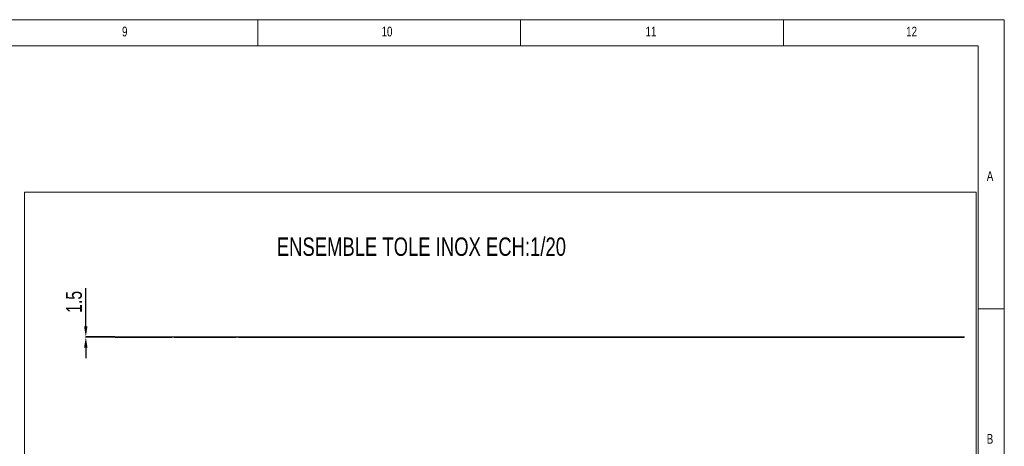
# Model space of a CAD drawing. Header units: millimetres. Extents: x 5 to 589, y 5 to 415.
# Tile 12 of 12: x 402 to 589, y 334 to 415. Entities that reach past the tile are written whole.
import ezdxf

# ---------------------------------------------------------------- set-up
doc = ezdxf.new("R2010")
doc.units = ezdxf.units.MM
doc.header["$PDSIZE"] = -1
doc.layers.add('COTES', color=1, linetype='Continuous')
doc.layers.add('NOTES', color=6, linetype='Continuous')
doc.layers.add('TRAIT-FORT', color=4, linetype='Continuous', lineweight=25)
doc.styles.add('SLDTEXTSTYLE0', font='TXT', dxfattribs={"width": 0.75})
doc.dimstyles.new('SLDDIMSTYLE5', dxfattribs={"dimtxt": 3, "dimasz": 2, "dimexe": 0, "dimexo": 0.0625, "dimgap": 0.75, "dimtad": 1, "dimdec": 1, "dimlfac": 20, "dimrnd": 1e-09, "dimzin": 12, "dimdsep": 46, "dimtxsty": 'SLDTEXTSTYLE0', "dimsah": 1, "dimcen": 0.09, "dimadec": 0, "dimazin": 3, "dimtfac": 1, "dimtdec": 1, "dimtmove": 0, "dimatfit": 0, "dimfxl": 1, "dimfrac": 2, "dimtolj": 1, "dimtzin": 12, "dimarcsym": 0})

# ---------------------------------------------------------------- blocks, each defined once
blk = doc.blocks.new('_D_223')
at = {"layer": 'COTES', "color": 0, "lineweight": -2, "transparency": 16777216}
for p, q in [((414.28, 356.68), (414.28, 363.93)), ((419.81, 354.68), (414.28, 354.68)), ((414.28, 354.61), (414.28, 354.68)), ((419.81, 354.61), (414.28, 354.61)), ((414.28, 352.61), (414.28, 350.61))]:
    blk.add_line(p, q, dxfattribs=at)
at = {"layer": 'COTES', "color": 0, "transparency": 16777216}
for points in [[(413.95, 356.68), (414.61, 356.68), (414.28, 354.68)], [(413.95, 352.61), (414.61, 352.61), (414.28, 354.61)]]:
    blk.add_solid(points, dxfattribs=at)
at = {"layer": 'Defpoints', "color": 0, "transparency": 16777216}
for p in [(414.28, 354.61), (419.87, 354.68), (419.87, 354.61)]:
    blk.add_point(p, dxfattribs=at)
at = {"layer": 'COTES', "color": 0, "transparency": 16777216, "insert": (410.53, 361.31), "char_height": 3, "attachment_point": 2, "rotation": 90, "style": 'SLDTEXTSTYLE0'}
blk.add_mtext('\\A1;1.5', dxfattribs=at)

msp = doc.modelspace()

# ---------------------------------------------------------------- linework, layer by layer
at = {"lineweight": 18}
for p, q in [((589, 415), (5, 415)), ((447, 410), (447, 415)), ((497, 415), (497, 410)), ((547, 410), (547, 415)), ((589, 5), (589, 415)), ((584, 410), (10, 410)), ((584, 10), (584, 410)), ((583.635, 382.2069), (402.6294, 382.2069)), ((402.6294, 179.4436), (402.6294, 382.2069)), ((583.635, 179.4436), (583.635, 382.2069)), ((584, 360), (589, 360))]:
    msp.add_line(p, q, dxfattribs=at)
at = {"layer": 'TRAIT-FORT', "lineweight": 25}
for p, q in [((419.8686, 354.6845), (419.8686, 354.6095)), ((419.8686, 354.6845), (430.6186, 354.6845)), ((419.8686, 354.6095), (430.6186, 354.6095)), ((430.6186, 354.6845), (430.6186, 354.6095)), ((430.6186, 354.6845), (431.1186, 354.6845)), ((431.1186, 354.6095), (430.6186, 354.6095)), ((431.1186, 354.6845), (431.1186, 354.6095)), ((431.1186, 354.6845), (442.8518, 354.6845)), ((431.1186, 354.6095), (442.8518, 354.6095)), ((442.8518, 354.6095), (442.8518, 354.6845)), ((442.8518, 354.6845), (443.3518, 354.6845)), ((443.3518, 354.6095), (442.8518, 354.6095)), ((443.3518, 354.6845), (443.3518, 354.6095)), ((443.3518, 354.6845), (468.6086, 354.6845)), ((443.3518, 354.6095), (468.6086, 354.6095)), ((468.6086, 354.6095), (468.6086, 354.6845)), ((468.6186, 354.6845), (528.3686, 354.6845)), ((468.6186, 354.6095), (468.6186, 354.6845)), ((468.6186, 354.6095), (528.3686, 354.6095)), ((528.3686, 354.6845), (528.3686, 354.6095)), ((528.3786, 354.6845), (581.3686, 354.6845)), ((528.3786, 354.6845), (528.3786, 354.6095)), ((528.3786, 354.6095), (581.3686, 354.6095)), ((581.3686, 354.6845), (581.3686, 354.6095))]:
    msp.add_line(p, q, dxfattribs=at)

# ---------------------------------------------------------------- texts
at = {"layer": 'NOTES', "attachment_point": 1, "style": 'SLDTEXTSTYLE0'}
for s, insert, char_height in [('9', (421.1667, 413.668), 1.8521), ('10', (470.5417, 413.668), 1.85208), ('11', (520.75, 413.668), 1.85208), ('12', (570.3333, 413.668), 1.85208), ('A', (585.6667, 386.168), 1.8521), ('ENSEMBLE TOLE INOX ECH:1/20', (450.6093, 373.5666), 3.5), ('B', (585.6667, 336.168), 1.8521)]:
    msp.add_mtext(s, dxfattribs=dict(at, insert=insert, char_height=char_height))

# ---------------------------------------------------------------- dimensions: what is measured, and where the dimension line sits
at = {"layer": 'COTES'}
dim = msp.add_linear_dim(base=(414.2804, 354.6095), p1=(419.8686, 354.6845), p2=(419.8686, 354.6095), angle=90, dimstyle='SLDDIMSTYLE5', dxfattribs=at)
dim.commit()
dim.dimension.update_dxf_attribs({"geometry": '_D_223', "text_midpoint": (414.2804, 361.3095), "dimtype": 160})

doc.saveas('drawing.dxf')
